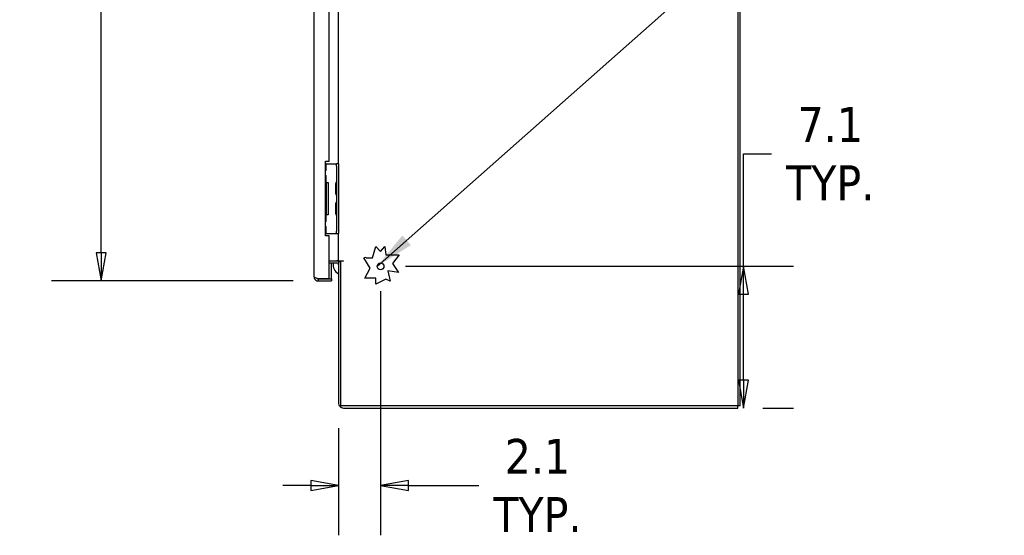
# Model space of a CAD drawing. Extents: x 784 to 1207, y 24 to 294.
# Tile 85 of 217: x 966 to 1016, y 134 to 160. Entities that reach past the tile are written whole.
import ezdxf

# ---------------------------------------------------------------- set-up
doc = ezdxf.new("R2010")
doc.units = 0
doc.header["$LTSCALE"] = 4
doc.header["$MEASUREMENT"] = 0
doc.layers.get('0').update_dxf_attribs({"linetype": 'CONTINUOUS'})
doc.layers.get('DEFPOINTS').update_dxf_attribs({"linetype": 'CONTINUOUS'})
doc.styles.add('ROMANS', font='romans.shx')
doc.dimstyles.new('Default (ANSI)', dxfattribs={"dimscale": 20, "dimtxt": 0.07, "dimasz": 0.07, "dimexe": 0.125, "dimexo": 0.0625, "dimgap": 0.031496, "dimtad": 0, "dimtih": 1, "dimtoh": 1, "dimrnd": 1e-08, "dimzin": 0, "dimdsep": 46, "dimtxsty": 'ROMANS', "dimblk": 'Filled-1', "dimcen": 0.09, "dimdle": 0.393701, "dimclrd": 256, "dimclre": 256, "dimclrt": 256, "dimadec": 0, "dimazin": 0, "dimtfac": 0.928571, "dimtofl": 0, "dimtmove": 0, "dimatfit": 3, "dimfxl": 1, "dimtolj": 1, "dimtzin": 0, "dimlwd": -1, "dimlwe": -1, "dimarcsym": 0})
doc.dimstyles.new('Default (ANSI)$7', dxfattribs={"dimscale": 20, "dimtxt": 0.07, "dimasz": 0.098425, "dimexe": 0.125, "dimexo": 0.0625, "dimgap": 0.031496, "dimtad": 0, "dimtih": 1, "dimtoh": 1, "dimrnd": 1e-08, "dimzin": 0, "dimdsep": 46, "dimtxsty": 'ROMANS', "dimblk": 'Filled-1', "dimcen": 0.09, "dimdle": 0.393701, "dimclrd": 256, "dimclre": 256, "dimclrt": 256, "dimadec": 0, "dimazin": 0, "dimtfac": 0.928571, "dimtofl": 0, "dimtmove": 0, "dimatfit": 3, "dimfxl": 1, "dimtolj": 1, "dimtzin": 0, "dimlwd": -1, "dimlwe": -1, "dimarcsym": 0})

# ---------------------------------------------------------------- blocks, each defined once
blk = doc.blocks.new('Filled-1')
at = {"color": 0}
for p, q in [((0, 0), (-1, 0.179)), ((-1, 0.179), (-1, -0.179)), ((-1, 0), (0, 0)), ((-1, -0.179), (0, 0))]:
    blk.add_line(p, q, dxfattribs=at)
at = {"color": 0, "flags": 128}
blk.add_lwpolyline([(-1, -0.179), (0, 0), (-1, 0.179), (-1, -0.179)], dxfattribs=at)
at = {"color": 0}
blk.add_solid([(-1, -0.179), (0, 0), (-1, 0.179), (-1, -0.179)], dxfattribs=at)
blk = doc.blocks.new('*D11')
at = {"transparency": 16777216}
for p, q in [((980.006, 227.955), (967.881, 227.955)), ((970.381, 226.555), (970.381, 193.308)), ((970.381, 147.98), (970.381, 181.227)), ((980.006, 146.58), (967.881, 146.58))]:
    blk.add_line(p, q, dxfattribs=at)
at = {"layer": 'DEFPOINTS', "color": 0, "transparency": 16777216}
for p in [(970.381, 227.955), (981.256, 227.955), (981.256, 146.58)]:
    blk.add_point(p, dxfattribs=at)
at = {"transparency": 16777216, "xscale": 1.400000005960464, "yscale": 1.400000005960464, "zscale": 1.400000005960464}
for p, rotation in [((970.381, 227.955), 90), ((970.381, 146.58), 270)]:
    blk.add_blockref('Filled-1', p, dxfattribs=dict(at, rotation=rotation))
at = {"transparency": 16777216, "insert": (970.381, 187.267), "char_height": 1.4, "attachment_point": 5, "style": 'ROMANS'}
blk.add_mtext('\\A1;\\fTahoma|b0|i0;\\H1.7500;81.38\\P\\fTahoma|b0|i0;\\H1.7500;DOOR\\P\\fTahoma|b0|i0;\\H1.7500;HEIGHT\\P\\fTahoma|b0|i0;\\H1.7500;(2 PL.)', dxfattribs=at)
blk = doc.blocks.new('*D25')
at = {"transparency": 16777216}
for p, q in [((1002.589, 147.309), (1002.589, 152.957)), ((1002.589, 152.957), (1003.989, 152.957)), ((985.637, 147.309), (1005.089, 147.309)), ((1002.589, 141.605), (1002.589, 145.909)), ((1003.554, 140.205), (1005.089, 140.205))]:
    blk.add_line(p, q, dxfattribs=at)
at = {"layer": 'DEFPOINTS', "color": 0, "transparency": 16777216}
for p in [(984.387, 147.309), (1002.589, 147.309), (1002.304, 140.205)]:
    blk.add_point(p, dxfattribs=at)
at = {"transparency": 16777216, "xscale": 1.400000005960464, "yscale": 1.400000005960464, "zscale": 1.400000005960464}
for p, rotation in [((1002.589, 147.309), 90), ((1002.589, 140.205), 270)]:
    blk.add_blockref('Filled-1', p, dxfattribs=dict(at, rotation=rotation))
at = {"transparency": 16777216, "insert": (1006.931, 152.957), "char_height": 1.4, "attachment_point": 5, "style": 'ROMANS'}
blk.add_mtext('\\A1;\\fTahoma|b0|i0;\\H1.7500;7.1\\P\\fTahoma|b0|i0;\\H1.7500;TYP.', dxfattribs=at)
blk = doc.blocks.new('*D26')
at = {"transparency": 16777216}
for p, q in [((984.387, 146.059), (984.387, 133.823)), ((982.283, 139.199), (982.283, 133.823)), ((980.883, 136.323), (979.483, 136.323)), ((985.787, 136.323), (989.31, 136.323))]:
    blk.add_line(p, q, dxfattribs=at)
at = {"layer": 'DEFPOINTS', "color": 0, "transparency": 16777216}
for p in [(984.387, 147.309), (982.283, 140.449), (984.387, 136.323)]:
    blk.add_point(p, dxfattribs=at)
at = {"transparency": 16777216, "xscale": 1.400000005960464, "yscale": 1.400000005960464, "zscale": 1.400000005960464}
blk.add_blockref('Filled-1', (982.283, 136.323), dxfattribs=at)
at = {"transparency": 16777216, "xscale": 1.400000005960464, "yscale": 1.400000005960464, "zscale": 1.400000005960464, "rotation": 180}
blk.add_blockref('Filled-1', (984.387, 136.323), dxfattribs=at)
at = {"transparency": 16777216, "insert": (992.252, 136.323), "char_height": 1.4, "attachment_point": 5, "style": 'ROMANS'}
blk.add_mtext('\\A1;\\fTahoma|b0|i0;\\H1.7500;2.1\\P\\fTahoma|b0|i0;\\H1.7500;TYP.', dxfattribs=at)

msp = doc.modelspace()

# ---------------------------------------------------------------- linework, layer by layer
for p, q in [((1002.304, 230.226), (1002.304, 140.309)), ((1002.408, 140.309), (1002.408, 230.132)), ((981.058, 146.778), (981.058, 227.757)), ((981.808, 152.58), (981.808, 167.111)), ((982.283, 152.455), (982.283, 167.236)), ((981.621, 152.58), (981.808, 152.58)), ((981.621, 148.83), (981.621, 152.58)), ((981.656, 152.455), (981.621, 152.455)), ((981.656, 152.111), (981.621, 152.111)), ((981.656, 152.455), (982.116, 152.455)), ((981.656, 152.111), (981.656, 152.455)), ((982.116, 152.455), (982.179, 152.455)), ((982.179, 152.33), (982.179, 152.455)), ((982.283, 152.455), (982.179, 152.455)), ((982.179, 152.33), (982.179, 149.08)), ((982.283, 152.455), (982.283, 152.33)), ((982.283, 152.33), (982.283, 149.08)), ((981.621, 151.861), (981.656, 151.861)), ((981.656, 151.517), (981.656, 151.861)), ((981.656, 151.517), (981.621, 151.517)), ((981.672, 151.486), (981.621, 151.486)), ((981.656, 151.517), (981.751, 151.517)), ((981.672, 149.924), (981.672, 151.486)), ((981.751, 151.517), (981.751, 149.892)), ((982.127, 151.437), (982.127, 150.973)), ((982.127, 150.437), (982.127, 149.973)), ((981.621, 149.924), (981.672, 149.924)), ((981.621, 149.892), (981.656, 149.892)), ((981.751, 149.892), (981.656, 149.892)), ((981.656, 149.549), (981.656, 149.892)), ((981.656, 149.549), (981.621, 149.549)), ((981.621, 149.299), (981.656, 149.299)), ((981.656, 148.955), (981.656, 149.299)), ((981.621, 148.955), (981.656, 148.955)), ((981.808, 148.83), (981.621, 148.83)), ((981.656, 148.955), (982.116, 148.955)), ((981.808, 146.685), (981.808, 148.83)), ((982.116, 148.955), (982.179, 148.955)), ((982.179, 148.955), (982.179, 149.08)), ((982.179, 148.955), (982.283, 148.955)), ((982.283, 149.08), (982.283, 148.955)), ((982.283, 147.58), (982.283, 148.955)), ((983.98, 147.739), (984.149, 148.306)), ((984.149, 148.306), (984.387, 148.059)), ((984.387, 148.059), (984.604, 148.306)), ((984.604, 148.306), (984.657, 147.879)), ((983.862, 147.216), (983.549, 147.742)), ((983.668, 147.739), (983.98, 147.739)), ((984.657, 147.879), (985.313, 147.879)), ((985.313, 147.879), (984.985, 147.444)), ((981.808, 147.58), (982.189, 147.58)), ((981.808, 147.476), (982.189, 147.476)), ((981.933, 146.685), (981.933, 147.476)), ((982.189, 147.58), (982.283, 147.58)), ((982.283, 147.58), (982.527, 147.58)), ((982.387, 147.528), (982.283, 147.528)), ((982.283, 147.528), (982.283, 140.449)), ((982.527, 147.564), (982.387, 147.564)), ((982.387, 140.309), (982.387, 147.564)), ((983.597, 146.722), (983.862, 147.216)), ((984.985, 147.444), (985.286, 147.004)), ((981.808, 146.685), (981.256, 146.685)), ((981.256, 146.684), (981.933, 146.684)), ((981.256, 146.684), (981.256, 146.58)), ((981.808, 146.685), (981.933, 146.685)), ((981.933, 146.684), (981.933, 146.58)), ((984.149, 146.722), (983.597, 146.722)), ((984.149, 146.411), (984.149, 146.722)), ((984.657, 146.67), (984.149, 146.411)), ((984.864, 146.559), (984.657, 146.67)), ((984.756, 147.083), (984.864, 146.559)), ((985.286, 147.004), (984.756, 147.083)), ((981.256, 146.58), (981.933, 146.58)), ((1002.304, 140.309), (982.387, 140.309)), ((982.527, 140.205), (1002.304, 140.205)), ((1002.304, 140.205), (1002.304, 140.309)), ((1002.408, 140.309), (1002.304, 140.309))]:
    msp.add_line(p, q)
msp.add_circle((984.387, 147.309), 0.169)
for centre, radius, start, end in [((982.246, 151.431), 0.12, 130.7848, 176.0521), ((982.158, 151.437), 0.0312, 176.0521, 180), ((982.147, 151.545), 0.0312, 310.7848, 0), ((982.158, 150.973), 0.0312, 180, 183.9479), ((982.246, 150.979), 0.12, 183.9479, 229.2152), ((982.147, 150.864), 0.0312, 0, 49.2152), ((982.246, 150.431), 0.12, 130.7848, 176.0521), ((982.158, 150.437), 0.0312, 176.0521, 180), ((982.147, 150.545), 0.0312, 310.7848, 0), ((982.158, 149.973), 0.0312, 180, 183.9479), ((982.246, 149.979), 0.12, 183.9479, 229.2152), ((982.147, 149.864), 0.0312, 0, 49.2152), ((983.605, 147.647), 0.111, 55.7697, 120.7171), ((982.509, 147.38), 0.5, 168.9098, 243.056), ((982.189, 147.382), 0.198, 47.48, 90), ((982.189, 147.382), 0.0937, 0, 90), ((982.527, 147.572), 0.00781, 270, 90), ((982.527, 140.449), 0.245, 180, 270)]:
    msp.add_arc(centre, radius, start, end)
for points, knots in [([(981.256, 146.685), (981.195, 146.703), (981.134, 146.721), (981.097, 146.74), (981.072, 146.752), (981.058, 146.765), (981.058, 146.778)], [0, 0, 0, 0, 0.935327, 0.935327, 0.935327, 1.570796, 1.570796, 1.570796, 1.570796]), ([(981.058, 146.778), (981.058, 146.716), (981.089, 146.655), (981.139, 146.618), (981.173, 146.594), (981.214, 146.58), (981.256, 146.58)], [0, 0, 0, 0, 0.935327, 0.935327, 0.935327, 1.570796, 1.570796, 1.570796, 1.570796]), ([(981.202, 146.701), (981.207, 146.698), (981.211, 146.695), (981.216, 146.693), (981.228, 146.687), (981.242, 146.684), (981.256, 146.684)], [0.957768, 0.957768, 0.957768, 0.957768, 1.1271971, 1.1271971, 1.1271971, 1.5707963, 1.5707963, 1.5707963, 1.5707963])]:
    msp.add_open_spline(points, degree=3, knots=knots)

# ---------------------------------------------------------------- dimensions: what is measured, and where the dimension line sits
for base, p1, p2, angle, text, override, picture, middle in [((970.380519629, 227.954825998), (981.256172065, 146.579825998), (981.256172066, 227.954825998), 270, '\\fTahoma|b0|i0;\\H1.7500;<>\\P\\fTahoma|b0|i0;\\H1.7500;DOOR\\P\\fTahoma|b0|i0;\\H1.7500;HEIGHT\\P\\fTahoma|b0|i0;\\H1.7500;(2 PL.)', {"dimgap": 0.031496, "dimdec": 2, "dimtol": 0, "dimlim": 0, "dimtp": 0, "dimtm": 0, "dimtdec": 2, "dimatfit": 1}, '*D11', (970.380519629, 187.267325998)), ((1002.589, 147.309), (1002.304, 140.205), (984.387, 147.309), 270, '\\fTahoma|b0|i0;\\H1.7500;<>\\P\\fTahoma|b0|i0;\\H1.7500;TYP.', {"dimgap": 0.031496, "dimdec": 1, "dimtol": 0, "dimlim": 0, "dimtp": 0, "dimtm": 0, "dimtdec": 1, "dimatfit": 2}, '*D25', (1006.931, 152.957)), ((984.387, 136.323), (982.283, 140.449), (984.387, 147.309), 180, '\\fTahoma|b0|i0;\\H1.7500;<>\\P\\fTahoma|b0|i0;\\H1.7500;TYP.', {"dimgap": 0.031496, "dimtih": 0, "dimtoh": 0, "dimdec": 1, "dimtol": 0, "dimlim": 0, "dimtp": 0, "dimtm": 0, "dimtdec": 1, "dimatfit": 1}, '*D26', (992.252, 136.323))]:
    dim = msp.add_linear_dim(base=base, p1=p1, p2=p2, angle=angle, text=text, dimstyle='Default (ANSI)', override=override)
    dim.commit()
    dim.dimension.update_dxf_attribs({"geometry": picture, "text_midpoint": middle, "dimtype": 160})

# ---------------------------------------------------------------- leaders
at = {"annotation_type": 0, "has_hookline": 1, "hookline_direction": 0, "text_width": 18.868}
msp.add_leader([(984.218, 147.308), (1003.582, 164.452), (1005.55, 164.452)], dimstyle='Default (ANSI)$7', override={"dimtad": 0}, dxfattribs=at)

doc.saveas('drawing.dxf')
